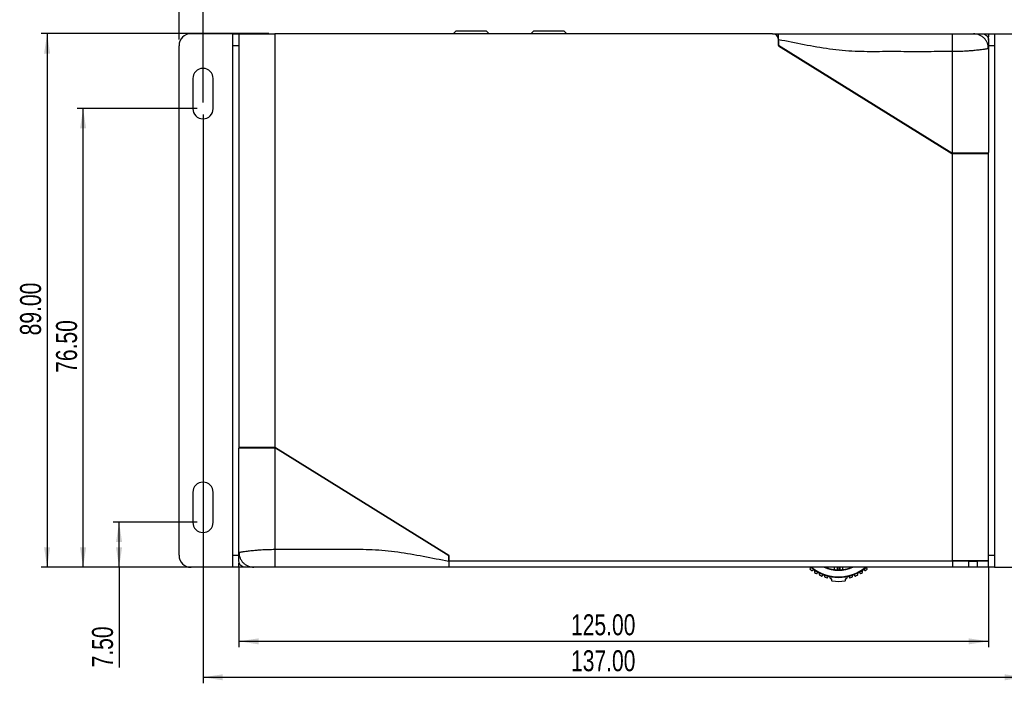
# Model space of a CAD drawing. Header units: millimetres. Extents: x 10 to 410, y 10 to 287.
# Tile 3 of 7: x 107 to 271, y 104 to 215. Entities that reach past the tile are written whole.
import ezdxf

# ---------------------------------------------------------------- set-up
doc = ezdxf.new("R2010")
doc.units = ezdxf.units.MM
doc.layers.add('SLD-0', color=179, linetype='Continuous')
doc.styles.add('SLDTEXTSTYLE8', font='TXT', dxfattribs={"width": 0.75})
doc.dimstyles.new('SLDDIMSTYLE0', dxfattribs={"dimtxt": 3.5, "dimasz": 3.302, "dimexe": 0, "dimexo": 0.0625, "dimgap": 0.875, "dimtad": 1, "dimrnd": 1e-09, "dimzin": 4, "dimdsep": 46, "dimtxsty": 'SLDTEXTSTYLE8', "dimsah": 1, "dimcen": 0.09, "dimadec": 0, "dimazin": 1, "dimtfac": 1, "dimtofl": 0, "dimtmove": 0, "dimatfit": 3, "dimfxl": 1, "dimfrac": 2, "dimtolj": 1, "dimtzin": 12, "dimarcsym": 0})
doc.dimstyles.new('SLDDIMSTYLE1', dxfattribs={"dimtxt": 3.5, "dimasz": 3.302, "dimexe": 0, "dimexo": 0.0625, "dimgap": 0.875, "dimtad": 1, "dimrnd": 1e-09, "dimzin": 4, "dimdsep": 46, "dimtxsty": 'SLDTEXTSTYLE8', "dimsah": 1, "dimcen": 0.09, "dimadec": 0, "dimazin": 1, "dimtfac": 1, "dimtmove": 0, "dimatfit": 0, "dimfxl": 1, "dimfrac": 2, "dimtolj": 1, "dimtzin": 12, "dimarcsym": 0})

# ---------------------------------------------------------------- blocks, each defined once
blk = doc.blocks.new('_D')
at = {"layer": 'SLD-0'}
for p, q in [((133.76, 211.31), (133.76, 229.81)), ((133.76, 228.81), (278.76, 228.81)), ((278.76, 211.31), (278.76, 229.81))]:
    blk.add_line(p, q, dxfattribs=at)
for points in [[(133.76, 228.81), (137.06, 228.3), (137.06, 229.31)], [(278.76, 228.81), (275.45, 229.31), (275.45, 228.3)]]:
    blk.add_solid(points, dxfattribs=at)
at = {"layer": 'SLD-0', "insert": (199.14, 233.32), "char_height": 3.5, "attachment_point": 1, "style": 'SLDTEXTSTYLE8'}
blk.add_mtext('145.00', dxfattribs=at)
blk = doc.blocks.new('_D_1')
at = {"layer": 'SLD-0'}
for p, q in [((148.76, 212.31), (110.76, 212.31)), ((111.76, 212.31), (111.76, 123.31)), ((143.21, 123.31), (110.76, 123.31))]:
    blk.add_line(p, q, dxfattribs=at)
for points in [[(111.76, 212.31), (111.25, 209), (112.26, 209)], [(111.76, 123.31), (112.26, 126.61), (111.25, 126.61)]]:
    blk.add_solid(points, dxfattribs=at)
at = {"layer": 'SLD-0', "insert": (107.24, 161.99), "char_height": 3.5, "attachment_point": 1, "rotation": 90, "style": 'SLDTEXTSTYLE8'}
blk.add_mtext('89.00', dxfattribs=at)
blk = doc.blocks.new('_D_2')
at = {"layer": 'SLD-0'}
for p, q in [((143.76, 123.41), (143.76, 109.96)), ((268.76, 123.41), (268.76, 109.96)), ((143.76, 110.96), (268.76, 110.96))]:
    blk.add_line(p, q, dxfattribs=at)
for points in [[(143.76, 110.96), (147.06, 110.45), (147.06, 111.46)], [(268.76, 110.96), (265.45, 111.46), (265.45, 110.45)]]:
    blk.add_solid(points, dxfattribs=at)
at = {"layer": 'SLD-0', "insert": (199.14, 115.47), "char_height": 3.5, "attachment_point": 1, "style": 'SLDTEXTSTYLE8'}
blk.add_mtext('125.00', dxfattribs=at)
blk = doc.blocks.new('_D_3')
at = {"layer": 'SLD-0'}
for p, q in [((133.76, 211.31), (133.76, 223.81)), ((137.76, 200.81), (137.76, 223.81)), ((133.76, 222.81), (117.06, 222.81)), ((133.76, 222.81), (137.76, 222.81)), ((137.76, 222.81), (144.11, 222.81))]:
    blk.add_line(p, q, dxfattribs=at)
for points in [[(133.76, 222.81), (130.45, 223.31), (130.45, 222.3)], [(137.76, 222.81), (141.06, 222.3), (141.06, 223.31)]]:
    blk.add_solid(points, dxfattribs=at)
at = {"layer": 'SLD-0', "insert": (117.06, 227.32), "char_height": 3.5, "attachment_point": 1, "style": 'SLDTEXTSTYLE8'}
blk.add_mtext('4.00', dxfattribs=at)
blk = doc.blocks.new('_D_4')
at = {"layer": 'SLD-0'}
for p, q in [((137.76, 198.81), (137.76, 103.96)), ((274.76, 198.81), (274.76, 103.96)), ((137.76, 104.96), (274.76, 104.96))]:
    blk.add_line(p, q, dxfattribs=at)
for points in [[(137.76, 104.96), (141.06, 104.45), (141.06, 105.46)], [(274.76, 104.96), (271.45, 105.46), (271.45, 104.45)]]:
    blk.add_solid(points, dxfattribs=at)
at = {"layer": 'SLD-0', "insert": (199.14, 109.47), "char_height": 3.5, "attachment_point": 1, "style": 'SLDTEXTSTYLE8'}
blk.add_mtext('137.00', dxfattribs=at)
blk = doc.blocks.new('_D_6')
at = {"layer": 'SLD-0'}
for p, q in [((136.76, 130.81), (122.76, 130.81)), ((123.76, 123.31), (123.76, 130.81)), ((134.76, 123.31), (122.76, 123.31)), ((123.76, 123.31), (123.76, 106.61))]:
    blk.add_line(p, q, dxfattribs=at)
for points in [[(123.76, 130.81), (123.25, 127.5), (124.26, 127.5)], [(123.76, 123.31), (124.26, 126.61), (123.25, 126.61)]]:
    blk.add_solid(points, dxfattribs=at)
at = {"layer": 'SLD-0', "insert": (119.24, 106.61), "char_height": 3.5, "attachment_point": 1, "rotation": 90, "style": 'SLDTEXTSTYLE8'}
blk.add_mtext('7.50', dxfattribs=at)
blk = doc.blocks.new('_D_7')
at = {"layer": 'SLD-0'}
for p, q in [((136.76, 199.81), (116.76, 199.81)), ((117.76, 123.31), (117.76, 199.81)), ((134.76, 123.31), (116.76, 123.31))]:
    blk.add_line(p, q, dxfattribs=at)
for points in [[(117.76, 199.81), (117.25, 196.5), (118.26, 196.5)], [(117.76, 123.31), (118.26, 126.61), (117.25, 126.61)]]:
    blk.add_solid(points, dxfattribs=at)
at = {"layer": 'SLD-0', "insert": (113.24, 155.74), "char_height": 3.5, "attachment_point": 1, "rotation": 90, "style": 'SLDTEXTSTYLE8'}
blk.add_mtext('76.50', dxfattribs=at)

msp = doc.modelspace()

# ---------------------------------------------------------------- linework, layer by layer
at = {"color": 7, "linetype": 'Continuous', "lineweight": 25}
for p, q in [((142.756, 212.306), (135.756, 212.306)), ((142.756, 212.306), (143.756, 212.306)), ((142.756, 210.306), (142.756, 212.306)), ((143.756, 212.306), (143.756, 143.306)), ((143.756, 212.306), (149.756, 212.306)), ((149.756, 212.306), (149.756, 143.306)), ((232.756, 212.306), (149.756, 212.306)), ((179.96, 212.806), (179.46, 212.306)), ((179.96, 212.806), (184.96, 212.806)), ((184.96, 212.806), (185.46, 212.306)), ((192.96, 212.806), (192.46, 212.306)), ((192.96, 212.806), (197.96, 212.806)), ((197.96, 212.806), (198.46, 212.306)), ((232.756, 212.306), (233.756, 212.306)), ((233.756, 211.306), (233.756, 212.306)), ((267.756, 212.306), (268.756, 212.306)), ((268.756, 212.306), (269.756, 212.306)), ((268.756, 212.306), (268.756, 211.806)), ((269.756, 212.306), (269.756, 210.306)), ((269.756, 212.306), (276.756, 212.306)), ((133.756, 125.306), (133.756, 210.306)), ((143.756, 210.306), (142.756, 210.306)), ((142.756, 125.306), (142.756, 210.306)), ((233.756, 210.356), (233.756, 211.306)), ((233.756, 211.306), (233.756, 210.306)), ((262.656, 192.356), (233.756, 210.356)), ((233.756, 210.306), (262.656, 192.306)), ((268.756, 211.206), (268.756, 211.806)), ((269.756, 210.306), (268.756, 210.306)), ((269.756, 210.306), (269.756, 125.306)), ((262.756, 192.356), (262.756, 209.306)), ((268.756, 209.806), (268.756, 192.461)), ((136.056, 204.806), (136.056, 199.806)), ((139.456, 199.806), (139.456, 204.806)), ((262.756, 192.356), (262.656, 192.356)), ((262.656, 192.306), (262.756, 192.306)), ((268.756, 192.356), (262.756, 192.356)), ((262.756, 124.406), (262.756, 192.306)), ((262.756, 192.306), (268.756, 192.306)), ((263.756, 192.306), (263.756, 192.356)), ((265.756, 192.306), (265.756, 192.356)), ((266.756, 192.356), (266.756, 192.306)), ((267.756, 192.356), (267.756, 192.306)), ((268.756, 192.306), (268.756, 192.461)), ((268.756, 124.406), (268.756, 192.306)), ((149.756, 143.306), (143.756, 143.306)), ((143.756, 143.306), (143.756, 143.151)), ((143.756, 143.256), (149.756, 143.256)), ((143.756, 125.806), (143.756, 143.151)), ((144.756, 143.306), (144.756, 143.256)), ((145.756, 143.306), (145.756, 143.256)), ((146.756, 143.306), (146.756, 143.256)), ((148.756, 143.306), (148.756, 143.256)), ((149.756, 143.306), (149.856, 143.306)), ((149.756, 143.256), (149.856, 143.256)), ((149.756, 143.256), (149.756, 126.306)), ((149.856, 143.306), (178.756, 125.306)), ((149.856, 143.256), (178.756, 125.256)), ((136.056, 135.806), (136.056, 130.806)), ((139.456, 130.806), (139.456, 135.806)), ((142.756, 125.306), (143.756, 125.306)), ((142.756, 123.306), (142.756, 125.306)), ((178.756, 124.306), (178.756, 125.306)), ((178.756, 125.256), (178.756, 124.306)), ((268.756, 125.306), (269.756, 125.306)), ((269.756, 125.306), (269.756, 123.306)), ((142.756, 123.306), (135.756, 123.306)), ((143.756, 123.306), (142.756, 123.306)), ((143.756, 124.184), (143.756, 123.998)), ((143.756, 123.306), (143.756, 123.998)), ((144.212, 123.306), (143.756, 123.306)), ((144.835, 123.306), (144.212, 123.306)), ((262.756, 124.306), (178.756, 124.306)), ((178.756, 124.306), (178.756, 123.306)), ((262.756, 123.306), (178.756, 123.306)), ((209.416, 123.306), (209.416, 123.279)), ((213.096, 123.279), (213.096, 123.306)), ((224.416, 123.306), (224.416, 123.279)), ((228.096, 123.279), (228.096, 123.306)), ((241.754, 123.306), (241.738, 123.261)), ((243.106, 122.942), (243.106, 123.306)), ((243.506, 123.306), (243.506, 122.911)), ((244.006, 122.911), (244.006, 123.306)), ((244.406, 123.306), (244.406, 122.942)), ((245.774, 123.261), (245.758, 123.306)), ((262.756, 124.306), (262.756, 124.406)), ((268.756, 124.406), (262.756, 124.406)), ((262.756, 124.306), (262.756, 123.306)), ((265.511, 124.306), (262.756, 124.306)), ((265.511, 123.306), (262.756, 123.306)), ((265.511, 123.306), (265.511, 124.306)), ((265.511, 124.306), (266.888, 124.306)), ((266.888, 123.306), (265.511, 123.306)), ((266.656, 124.306), (266.656, 124.406)), ((266.888, 124.306), (266.888, 123.306)), ((268.756, 124.306), (266.888, 124.306)), ((268.756, 123.306), (266.888, 123.306)), ((267.656, 124.406), (267.656, 124.306)), ((268.756, 124.306), (268.756, 124.406)), ((268.756, 123.306), (268.756, 124.306)), ((269.756, 123.306), (268.756, 123.306)), ((269.756, 123.306), (276.756, 123.306)), ((242.606, 121.309), (242.606, 121.127)), ((244.906, 121.127), (244.906, 121.309))]:
    msp.add_line(p, q, dxfattribs=at)
at = {"color": 8, "linetype": 'Continuous', "lineweight": 25}
for p, q in [((268.756, 211.806), (268.599, 211.806)), ((144.212, 123.484), (144.212, 123.306)), ((243.606, 123.306), (243.606, 122.908)), ((243.906, 122.908), (243.906, 123.306))]:
    msp.add_line(p, q, dxfattribs=at)
at = {"color": 7, "linetype": 'Continuous', "lineweight": 25}
for centre, radius, start, end in [((135.756, 210.306), 2, 90, 180), ((232.756, 211.306), 1, 0, 90), ((137.756, 204.806), 1.7, 0, 180), ((137.756, 199.806), 1.7, 180, 0), ((260.764, 192.356), 1, 58.08381, 74.83629), ((151.747, 143.256), 1, 238.08381, 254.83629), ((137.756, 135.806), 1.7, 0, 180), ((137.756, 130.806), 1.7, 180, 0), ((135.756, 125.306), 2, 180, 270), ((238.846, 123.236), 0.225, 314.4399, 18.01228), ((243.756, 128.806), 7.2, 229.80824, 310.19176), ((243.756, 128.806), 5.9, 248.78093, 291.21907), ((248.666, 123.236), 0.225, 161.98772, 225.5601), ((239.038, 123.04), 0.05, 134.4399, 230.70985), ((243.756, 128.806), 7.5, 230.70985, 233.69015), ((239.344, 122.802), 0.05, 233.69015, 329.9601), ((239.582, 122.665), 0.225, 55.8, 149.9601), ((239.582, 122.665), 0.225, 321.6399, 55.8), ((239.798, 122.494), 0.05, 141.6399, 237.90985), ((243.756, 128.806), 7.5, 237.90985, 240.81548), ((240.123, 122.301), 0.05, 240.81548, 337.08543), ((240.376, 122.194), 0.225, 62.92533, 157.08543), ((240.376, 122.194), 0.225, 328.76523, 62.92533), ((240.611, 122.052), 0.05, 148.76523, 245.03518), ((243.756, 128.806), 7.5, 245.03518, 248.33377), ((241.005, 121.882), 0.05, 248.33377, 344.60371), ((241.27, 121.809), 0.225, 70.44362, 164.60371), ((241.27, 121.809), 0.225, 336.28352, 70.44362), ((241.522, 121.698), 0.05, 156.28352, 252.55346), ((243.756, 128.806), 7.5, 252.55346, 255.29015), ((241.864, 121.6), 0.05, 255.29015, 351.5601), ((242.136, 121.559), 0.225, 77.4, 171.5601), ((242.136, 121.559), 0.225, 343.2399, 77.4), ((245.376, 121.559), 0.225, 102.6, 196.7601), ((245.376, 121.559), 0.225, 8.4399, 102.6), ((245.648, 121.6), 0.05, 188.4399, 284.70985), ((243.756, 128.806), 7.5, 284.70985, 287.44654), ((245.989, 121.698), 0.05, 287.44654, 23.71648), ((246.241, 121.809), 0.225, 109.55638, 203.71648), ((246.241, 121.809), 0.225, 15.39629, 109.55638), ((246.506, 121.882), 0.05, 195.39629, 291.66623), ((243.756, 128.806), 7.5, 291.66623, 294.96482), ((247.135, 122.194), 0.225, 117.07467, 211.23477), ((246.9, 122.052), 0.05, 294.96482, 31.23477), ((247.135, 122.194), 0.225, 22.91457, 117.07467), ((247.389, 122.301), 0.05, 202.91457, 299.18452), ((243.756, 128.806), 7.5, 299.18452, 302.09015), ((247.929, 122.665), 0.225, 124.2, 218.3601), ((247.714, 122.494), 0.05, 302.09015, 38.3601), ((247.929, 122.665), 0.225, 30.0399, 124.2), ((248.167, 122.802), 0.05, 210.0399, 306.30985), ((243.756, 128.806), 7.5, 306.30985, 309.29015), ((248.473, 123.04), 0.05, 309.29015, 45.5601), ((242.399, 121.48), 0.05, 163.2399, 259.50985), ((243.756, 128.806), 7.5, 259.50985, 260.53334), ((242.506, 121.309), 0.1, 0, 80.53334), ((242.706, 121.127), 0.1, 180, 262.2134), ((243.756, 128.806), 7.85, 262.2134, 277.7866), ((244.806, 121.127), 0.1, 277.7866, 0), ((245.006, 121.309), 0.1, 99.46666, 180), ((243.756, 128.806), 7.5, 279.46666, 280.49015), ((245.112, 121.48), 0.05, 280.49015, 16.7601)]:
    msp.add_arc(centre, radius, start, end, dxfattribs=at)
at = {"color": 8, "linetype": 'Continuous', "lineweight": 25}
for radius, start, end in [(7.1, 230.77312, 309.22688), (6, 246.44354, 293.55646)]:
    msp.add_arc((243.756, 128.806), radius, start, end, dxfattribs=at)
at = {"color": 7, "linetype": 'Continuous', "lineweight": 25}
for centre, start_param, end_param in [((262.756, 192.461), 4.7040556, 4.712389), ((149.756, 143.151), 1.5624629, 1.5707963)]:
    msp.add_ellipse(centre, major_axis=(0, 12.6), ratio=0.4761905, start_param=start_param, end_param=end_param, dxfattribs=at)
for points, knots in [([(233.756, 212.306), (235.108, 212.306), (237.804, 212.306), (241.857, 212.306), (245.925, 212.306), (252.898, 212.306), (258.504, 212.306), (262.756, 212.306)], [0, 0, 0, 0, 0.1420211, 0.2832196, 0.423196, 0.5624415, 1, 1, 1, 1]), ([(233.756, 211.306), (233.756, 211.418), (233.756, 211.643), (233.756, 211.943), (233.756, 212.169), (233.756, 212.289), (233.756, 212.301), (233.756, 212.306)], [0, 0, 0, 0, 0.2146939, 0.4293877, 0.6440816, 0.8587754, 1, 1, 1, 1]), ([(262.756, 209.306), (262.756, 209.683), (262.756, 210.264), (262.756, 210.962), (262.756, 211.443), (262.756, 211.83), (262.756, 212.204), (262.756, 212.266), (262.756, 212.306)], [0, 0, 0, 0, 0.2394568, 0.3683607, 0.5, 0.6316393, 0.7605432, 1, 1, 1, 1]), ([(262.756, 212.306), (263.153, 212.306), (263.968, 212.306), (264.921, 212.306), (265.556, 212.306), (265.94, 212.306), (266.203, 212.306), (266.238, 212.306), (266.256, 212.306)], [0, 0, 0, 0, 0.2322001, 0.4756862, 0.6032779, 0.7336662, 0.8662842, 1, 1, 1, 1]), ([(268.756, 209.806), (268.722, 210.12), (268.671, 210.604), (268.359, 211.186), (268.037, 211.586), (267.636, 211.909), (267.054, 212.221), (266.57, 212.272), (266.256, 212.306)], [0, 0, 0, 0, 0.2394568, 0.3683607, 0.5, 0.6316393, 0.7605432, 1, 1, 1, 1]), ([(266.256, 212.306), (266.279, 212.306), (266.327, 212.306), (266.602, 212.306), (266.77, 212.306), (267.162, 212.306), (267.464, 212.306), (267.617, 212.306)], [0, 0, 0, 0, 0.2752135, 0.5518243, 0.6972214, 0.846993, 1, 1, 1, 1]), ([(267.617, 212.306), (267.786, 212.29), (268.074, 212.262), (268.437, 212.046), (268.664, 211.765), (268.749, 211.495), (268.754, 211.346), (268.756, 211.306)], [0, 0, 0, 0, 0.3071583, 0.5245158, 0.743299, 0.9312196, 1, 1, 1, 1]), ([(262.756, 209.306), (261.402, 209.306), (258.696, 209.306), (254.636, 209.303), (250.576, 209.314), (246.442, 209.273), (242.242, 209.701), (237.995, 210.428), (235.172, 211.012), (233.756, 211.306)], [0, 0, 0, 0, 0.13922315, 0.27844631, 0.41766946, 0.55689988, 0.7033977, 0.85123112, 1, 1, 1, 1]), ([(268.756, 211.306), (268.756, 211.162), (268.756, 210.876), (268.756, 210.416), (268.756, 210.237), (268.756, 210.05), (268.756, 209.857), (268.756, 209.823), (268.756, 209.806)], [0, 0, 0, 0, 0.1453527, 0.2897837, 0.4290937, 0.5674203, 0.7841589, 1, 1, 1, 1]), ([(268.756, 209.806), (268.753, 209.805), (268.747, 209.804), (268.696, 209.794), (268.609, 209.778), (268.479, 209.756), (268.295, 209.727), (268.021, 209.684), (267.603, 209.627), (267.095, 209.565), (266.578, 209.51), (266.15, 209.469), (265.749, 209.435), (265.388, 209.407), (264.781, 209.365), (263.912, 209.319), (263.127, 209.31), (262.756, 209.306)], [0, 0, 0, 0, 0.04550378, 0.09323571, 0.14320359, 0.19541425, 0.24987359, 0.31473639, 0.39815378, 0.50011124, 0.56355293, 0.62031093, 0.67038412, 0.71377177, 0.75047369, 0.88220444, 1, 1, 1, 1]), ([(143.756, 125.806), (143.759, 125.806), (143.765, 125.808), (143.816, 125.817), (143.902, 125.833), (144.032, 125.855), (144.217, 125.885), (144.491, 125.927), (144.908, 125.985), (145.417, 126.046), (145.934, 126.101), (146.362, 126.142), (146.762, 126.176), (147.124, 126.205), (147.731, 126.247), (148.599, 126.293), (149.385, 126.301), (149.756, 126.306)], [0, 0, 0, 0, 0.0455038, 0.0932357, 0.1432036, 0.1954142, 0.2498736, 0.3147364, 0.3981538, 0.5001112, 0.5635529, 0.6203109, 0.6703841, 0.7137718, 0.7504737, 0.8822044, 1, 1, 1, 1]), ([(143.756, 125.806), (143.789, 125.491), (143.841, 125.007), (144.152, 124.425), (144.475, 124.025), (144.875, 123.702), (145.458, 123.39), (145.941, 123.339), (146.256, 123.306)], [0, 0, 0, 0, 0.2394568, 0.3683607, 0.5, 0.6316393, 0.7605432, 1, 1, 1, 1]), ([(143.756, 124.306), (143.756, 124.449), (143.756, 124.736), (143.756, 125.196), (143.756, 125.375), (143.756, 125.562), (143.756, 125.754), (143.756, 125.788), (143.756, 125.806)], [0, 0, 0, 0, 0.1453527, 0.2897837, 0.4290937, 0.5674203, 0.7841589, 1, 1, 1, 1]), ([(149.756, 126.306), (151.109, 126.305), (153.816, 126.305), (157.876, 126.308), (161.935, 126.297), (166.069, 126.339), (170.27, 125.91), (174.516, 125.183), (177.34, 124.599), (178.756, 124.306)], [0, 0, 0, 0, 0.1392232, 0.2784463, 0.4176695, 0.5568999, 0.7033977, 0.8512311, 1, 1, 1, 1]), ([(149.756, 126.306), (149.756, 125.928), (149.756, 125.348), (149.756, 124.649), (149.756, 124.169), (149.756, 123.781), (149.756, 123.407), (149.756, 123.346), (149.756, 123.306)], [0, 0, 0, 0, 0.2394568, 0.3683607, 0.5, 0.6316393, 0.7605432, 1, 1, 1, 1]), ([(144.894, 123.306), (144.725, 123.322), (144.437, 123.349), (144.075, 123.565), (143.847, 123.846), (143.763, 124.116), (143.757, 124.266), (143.756, 124.306)], [0, 0, 0, 0, 0.3071583, 0.5245158, 0.743299, 0.9312196, 1, 1, 1, 1]), ([(146.256, 123.306), (146.232, 123.306), (146.185, 123.306), (145.909, 123.306), (145.741, 123.306), (145.35, 123.306), (145.047, 123.306), (144.894, 123.306)], [0, 0, 0, 0, 0.2752135, 0.5518243, 0.6972214, 0.846993, 1, 1, 1, 1]), ([(149.756, 123.306), (149.358, 123.306), (148.543, 123.306), (147.591, 123.306), (146.956, 123.306), (146.571, 123.306), (146.309, 123.306), (146.274, 123.306), (146.256, 123.306)], [0, 0, 0, 0, 0.2322001, 0.4756862, 0.6032779, 0.7336662, 0.8662842, 1, 1, 1, 1]), ([(178.756, 123.306), (177.404, 123.306), (174.708, 123.306), (170.654, 123.306), (166.587, 123.306), (159.613, 123.306), (154.008, 123.306), (149.756, 123.306)], [0, 0, 0, 0, 0.1420211, 0.2832196, 0.423196, 0.5624415, 1, 1, 1, 1]), ([(178.756, 124.306), (178.756, 124.193), (178.756, 123.968), (178.756, 123.669), (178.756, 123.443), (178.756, 123.323), (178.756, 123.31), (178.756, 123.306)], [0, 0, 0, 0, 0.2146939, 0.4293877, 0.6440816, 0.8587754, 1, 1, 1, 1])]:
    msp.add_open_spline(points, degree=3, knots=knots, dxfattribs=at)

# ---------------------------------------------------------------- dimensions: what is measured, and where the dimension line sits
at = {"layer": 'SLD-0'}
for base, p1, p2, dimstyle, picture, middle in [((278.756, 228.806), (133.756, 210.306), (278.756, 210.306), 'SLDDIMSTYLE0', '_D', (206.256, 228.806)), ((137.756, 222.806), (133.756, 210.306), (137.756, 199.806), 'SLDDIMSTYLE1', '_D_3', (121.587, 222.806)), ((274.756, 104.956), (137.756, 199.806), (274.756, 199.806), 'SLDDIMSTYLE0', '_D_4', (206.256, 104.956)), ((268.756, 110.956), (143.756, 124.406), (268.756, 124.406), 'SLDDIMSTYLE0', '_D_2', (206.256, 110.956))]:
    dim = msp.add_linear_dim(base=base, p1=p1, p2=p2, dimstyle=dimstyle, dxfattribs=at)
    dim.commit()
    dim.dimension.update_dxf_attribs({"geometry": picture, "text_midpoint": middle, "dimtype": 160})
for base, p1, p2, picture, middle in [((111.756, 123.306), (149.756, 212.306), (144.212, 123.306), '_D_1', (111.756, 167.806)), ((117.756, 199.806), (135.756, 123.306), (137.756, 199.806), '_D_7', (117.756, 161.556)), ((123.756, 130.806), (135.756, 123.306), (137.756, 130.806), '_D_6', (123.756, 111.137))]:
    dim = msp.add_linear_dim(base=base, p1=p1, p2=p2, angle=90, dimstyle='SLDDIMSTYLE0', dxfattribs=at)
    dim.commit()
    dim.dimension.update_dxf_attribs({"geometry": picture, "text_midpoint": middle, "dimtype": 160})

doc.saveas('drawing.dxf')
